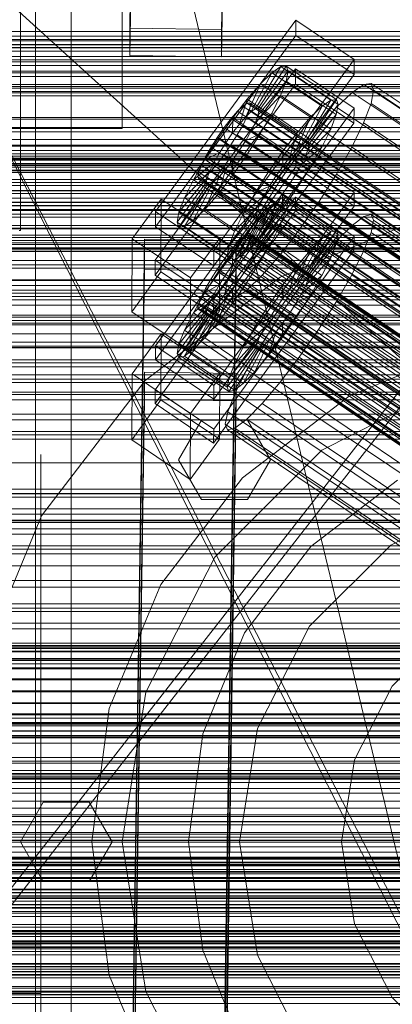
# Model space of a CAD drawing. Header units: millimetres. Extents: x -2233 to 61924, y -68080 to 6847.
# Tile 158 of 256: x -400 to -327, y -34282 to -34089. Entities that reach past the tile are written whole.
import ezdxf

# ---------------------------------------------------------------- set-up
doc = ezdxf.new("R2010")
doc.units = ezdxf.units.MM
for name, color, linetype, lineweight in [('COTAS_O', 1, 'Continuous', 0), ('COTAS_P', 1, 'Continuous', 0), ('frontal_briquetadora', 7, 'Continuous', 0), ('frontal_C01', 7, 'Continuous', 0), ('frontal_C02', 7, 'Continuous', 0), ('frontal_C03', 7, 'Continuous', 0), ('frontal_mezcladora', 7, 'Continuous', 0), ('frontal_secador', 7, 'Continuous', 0)]:
    doc.layers.add(name, color=color, linetype=linetype, lineweight=lineweight)
doc.dimstyles.new('R19_100', dxfattribs={"dimtxt": 250, "dimasz": 150, "dimexe": 150, "dimexo": 80, "dimgap": 100, "dimtad": 1, "dimtih": 1, "dimtoh": 1, "dimdsep": 46, "dimcen": 0.09, "dimadec": 0, "dimazin": 0, "dimtfac": 1, "dimtdec": 4, "dimtofl": 0, "dimtmove": 0, "dimatfit": 3, "dimfxl": 1, "dimtolj": 1, "dimtzin": 0, "dimarcsym": 0})

# ---------------------------------------------------------------- blocks, each defined once
blk = doc.blocks.new('DIM_R27_48')
at = {"layer": 'COTAS_P'}
for p, q in [((-1750, -34600), (-1600, -34555)), ((2600, -34600), (2450, -34555)), ((-1750, -35500), (-1750, -34600)), ((-1750, -34600), (2600, -34600)), ((-1750, -34600), (-1600, -34645)), ((2600, -34600), (2450, -34645)), ((2600, -35500), (2600, -34600))]:
    blk.add_line(p, q, dxfattribs=at)
blk.add_text('4350 P', height=250, dxfattribs=at).set_placement((425, -34500))
blk = doc.blocks.new('DIM_R27_52')
at = {"layer": 'COTAS_O'}
for p, q in [((-1725, -33700), (-1575, -33655)), ((1725, -33700), (1575, -33655)), ((-1725, -34400), (-1725, -33700)), ((-1725, -33700), (1725, -33700)), ((-1725, -33700), (-1575, -33745)), ((1725, -33700), (1575, -33745)), ((1725, -34400), (1725, -33700))]:
    blk.add_line(p, q, dxfattribs=at)
blk.add_text('3450 O', height=250, dxfattribs=at).set_placement((0, -33600))
blk = doc.blocks.new('DIM_R27_55')
at = {"layer": 'COTAS_O'}
for p, q in [((-650, -33700), (50, -33700)), ((50, -33700), (5, -33850)), ((50, -34900), (50, -33700)), ((50, -33700), (95, -33850)), ((50, -34900), (5, -34750)), ((50, -34900), (95, -34750)), ((-650, -34900), (50, -34900))]:
    blk.add_line(p, q, dxfattribs=at)
blk.add_text('1200 O', height=250, rotation=90, dxfattribs=at).set_placement((-50, -34300))
blk = doc.blocks.new('DIM_R27_56')
at = {"layer": 'COTAS_O'}
for p, q in [((-650, -34200), (-500, -34155)), ((650, -34200), (500, -34155)), ((-650, -34900), (-650, -34200)), ((-650, -34200), (650, -34200)), ((-650, -34200), (-500, -34245)), ((650, -34200), (500, -34245)), ((650, -34900), (650, -34200))]:
    blk.add_line(p, q, dxfattribs=at)
blk.add_text('1300 O', height=250, dxfattribs=at).set_placement((0, -34100))

msp = doc.modelspace()

# ---------------------------------------------------------------- linework, layer by layer
at = {"layer": 'frontal_briquetadora'}
for p, q in [((-430, -33820), (-223.45, -34680)), ((-430, -34060), (-210, -34260)), ((-430, -34060), (-210, -34490)), ((-430, -34060), (-210, -34496)), ((-430, -34143), (-188, -34143)), ((-396, -34175.941), (-396, -34174)), ((-396, -34175.093), (-396, -34174.122)), ((-396, -34174.122), (-396, -34177.027)), ((-396, -34176.921), (-396, -34175)), ((-396, -34179.904), (-396, -34175.093)), ((-396, -34181.688), (-396, -34175.941)), ((-396, -34182.612), (-396, -34176.921)), ((-396, -34177.027), (-396, -34183.697)), ((-396, -34178.555), (-396, -34177.617)), ((-396, -34177.617), (-396, -34180.422)), ((-396, -34183.199), (-396, -34178.555)), ((-396, -34188.369), (-396, -34179.904)), ((-430, -34181.662), (-188, -34181.662)), ((-396, -34180.422), (-396, -34186.861)), ((-396, -34191.022), (-396, -34181.688)), ((-396, -34191.853), (-396, -34182.612)), ((-396, -34191.371), (-396, -34183.199)), ((-396, -34183.697), (-396, -34193.876)), ((-396, -34186.861), (-396, -34196.687)), ((-396, -34200.164), (-396, -34188.369)), ((-396, -34203.582), (-396, -34191.022)), ((-396, -34202.757), (-396, -34191.371)), ((-396, -34204.289), (-396, -34191.853)), ((-396, -34193.876), (-396, -34207.173)), ((-396, -34196.687), (-396, -34209.523)), ((-396, -34214.834), (-396, -34200.164)), ((-396, -34216.919), (-396, -34202.757)), ((-396, -34218.887), (-396, -34203.582)), ((-396, -34219.443), (-396, -34204.289)), ((-396, -34207.173), (-396, -34223.076)), ((-396, -34209.523), (-396, -34224.875)), ((-396, -34231.817), (-396, -34214.834)), ((-396, -34233.313), (-396, -34216.919)), ((-396, -34236.349), (-396, -34218.887)), ((-396, -34236.732), (-396, -34219.443)), ((-396, -34223.076), (-396, -34240.974)), ((-396, -34224.875), (-396, -34242.153)), ((-396, -34250.459), (-396, -34231.817)), ((-396, -34251.309), (-396, -34233.313)), ((-396, -34255.296), (-396, -34236.349)), ((-396, -34255.491), (-396, -34236.732)), ((-396, -34240.974), (-396, -34260.18)), ((-396, -34242.153), (-396, -34260.694)), ((-396, -34270.044), (-396, -34250.459)), ((-396, -34270.216), (-396, -34251.309)), ((-396, -34275), (-396, -34255.296)), ((-396, -34275), (-396, -34255.491)), ((-430, -34260), (-210, -34260)), ((-396, -34260.18), (-396, -34279.956)), ((-396, -34260.694), (-396, -34279.784)), ((-396, -34270.216), (-420, -34270.216)), ((-160, -34270.044), (-396, -34270.044)), ((-396, -34289.82), (-396, -34270.044)), ((-396, -34289.306), (-396, -34270.216)), ((-396, -34275), (-596, -34275)), ((-430, -34275), (-188, -34275)), ((-160, -34275), (-396, -34275)), ((-396, -34275), (-396, -34294.704)), ((-396, -34275), (-396, -34294.509)), ((-396, -34279.784), (-420, -34279.784)), ((-396, -34279.784), (-396, -34298.691)), ((-160, -34279.956), (-396, -34279.956)), ((-396, -34279.956), (-396, -34299.541))]:
    msp.add_line(p, q, dxfattribs=at)
at = {"layer": 'frontal_C01'}
for p, q in [((-378.512, -34090.309), (-375.644, -33895.198)), ((-357.646, -33895.444), (-360.514, -34090.554)), ((-378.512, -34095.702), (-375.644, -33900.591)), ((-360.514, -34095.947), (-357.646, -33900.836)), ((-360.514, -34090.554), (-378.512, -34090.309)), ((-378.512, -34090.309), (-378.512, -34095.702)), ((-360.514, -34095.947), (-360.514, -34090.554)), ((425, -34096.935), (-425, -34096.935)), ((-378.512, -34095.702), (-360.514, -34095.947)), ((425, -34099.076), (-425, -34099.076)), ((-425, -34110.632), (425, -34110.632)), ((-373.501, -34152.678), (-345.969, -34114.823)), ((-345.981, -34117.519), (-345.969, -34114.823)), ((-345.969, -34114.823), (-334.501, -34122.56)), ((-345.981, -34117.519), (-373.513, -34155.374)), ((-334.513, -34125.256), (-345.981, -34117.519)), ((-373.539, -34161.305), (-346.008, -34123.451)), ((-334.501, -34122.56), (-362.033, -34160.414)), ((-353.892, -34131.816), (-348.918, -34123.638)), ((-353.378, -34131.692), (-347.835, -34123.377)), ((-353.205, -34132.079), (-347.47, -34124.192)), ((-348.918, -34123.638), (-350.645, -34124.959)), ((-347.835, -34123.377), (-348.918, -34123.638)), ((-348.918, -34123.638), (-339.088, -34130.27)), ((-347.847, -34126.029), (-347.47, -34124.192)), ((-347.835, -34123.377), (-338.005, -34130.008)), ((-347.47, -34124.192), (-347.835, -34123.377)), ((-347.47, -34124.192), (-337.64, -34130.823)), ((-346.02, -34126.147), (-346.008, -34123.451)), ((-346.008, -34123.451), (-334.539, -34131.187)), ((-334.501, -34122.56), (-334.513, -34125.256)), ((-346.02, -34126.147), (-373.551, -34164.001)), ((-362.045, -34163.11), (-334.513, -34125.256)), ((-354.71, -34132.442), (-350.645, -34124.959)), ((-353.384, -34132.948), (-347.847, -34126.029)), ((-350.645, -34124.959), (-352.899, -34127.248)), ((-350.645, -34124.959), (-340.816, -34131.59)), ((-348.941, -34128.761), (-347.847, -34126.029)), ((-347.847, -34126.029), (-338.017, -34132.66)), ((-334.551, -34133.883), (-346.02, -34126.147)), ((-355.777, -34133.526), (-352.899, -34127.248)), ((-352.899, -34127.248), (-355.525, -34130.35)), ((-352.899, -34127.248), (-343.069, -34133.879)), ((-332.629, -34127.246), (-334.938, -34129.011)), ((-331.181, -34126.897), (-332.629, -34127.246)), ((-332.629, -34127.246), (-148.32, -34251.581)), ((-331.197, -34130.442), (-330.692, -34127.987)), ((-330.692, -34127.987), (-331.181, -34126.897)), ((-331.181, -34126.897), (-146.872, -34251.231)), ((-330.692, -34127.987), (-146.383, -34252.321)), ((-353.902, -34134.243), (-348.941, -34128.761)), ((-350.678, -34132.203), (-348.941, -34128.761)), ((-348.941, -34128.761), (-339.111, -34135.392)), ((-338.005, -34130.008), (-343.549, -34138.324)), ((-339.088, -34130.27), (-338.005, -34130.008)), ((-338.005, -34130.008), (-337.64, -34130.823)), ((-334.938, -34129.011), (-337.95, -34132.071)), ((-334.938, -34129.011), (-150.629, -34253.346)), ((-334.539, -34131.187), (-362.071, -34169.042)), ((-355.525, -34130.35), (-358.345, -34134.054)), ((-356.348, -34131.336), (-357.415, -34132.421)), ((-357.021, -34134.995), (-355.525, -34130.35)), ((-355.53, -34130.711), (-356.348, -34131.336)), ((-356.348, -34131.336), (-142.549, -34275.565)), ((-355.541, -34133.138), (-355.022, -34131.843)), ((-355.017, -34130.587), (-355.53, -34130.711)), ((-355.53, -34130.711), (-141.731, -34274.939)), ((-355.525, -34130.35), (-345.695, -34136.981)), ((-355.022, -34131.843), (-354.844, -34130.973)), ((-355.022, -34131.843), (-141.224, -34276.072)), ((-354.844, -34130.973), (-355.017, -34130.587)), ((-355.017, -34130.587), (-141.218, -34274.815)), ((-354.844, -34130.973), (-141.045, -34275.202)), ((-354.71, -34132.442), (-353.892, -34131.816)), ((-353.892, -34131.816), (-353.378, -34131.692)), ((-344.062, -34138.447), (-353.892, -34131.816)), ((-343.549, -34138.324), (-353.378, -34131.692)), ((-353.378, -34131.692), (-353.205, -34132.079)), ((-340.816, -34131.59), (-344.88, -34139.073)), ((-339.088, -34130.27), (-344.062, -34138.447)), ((-337.64, -34130.823), (-343.376, -34138.71)), ((-343.069, -34133.879), (-340.816, -34131.59)), ((-340.816, -34131.59), (-339.088, -34130.27)), ((-337.64, -34130.823), (-338.017, -34132.66)), ((-334.539, -34131.187), (-334.551, -34133.883)), ((-332.659, -34134.094), (-331.197, -34130.442)), ((-331.197, -34130.442), (-146.887, -34254.776)), ((-362.083, -34171.738), (-334.551, -34133.883)), ((-358.659, -34133.89), (-359.995, -34135.645)), ((-357.415, -34132.421), (-358.659, -34133.89)), ((-358.659, -34133.89), (-144.861, -34278.119)), ((-357.415, -34132.421), (-143.617, -34276.649)), ((-357.021, -34134.995), (-355.777, -34133.526)), ((-356.363, -34134.768), (-355.541, -34133.138)), ((-355.777, -34133.526), (-354.71, -34132.442)), ((-345.947, -34140.157), (-355.777, -34133.526)), ((-355.541, -34133.138), (-141.742, -34277.366)), ((-354.725, -34135.873), (-350.678, -34132.203)), ((-344.88, -34139.073), (-354.71, -34132.442)), ((-353.384, -34132.948), (-353.902, -34134.243)), ((-353.205, -34132.079), (-353.384, -34132.948)), ((-343.554, -34139.58), (-353.384, -34132.948)), ((-343.376, -34138.71), (-353.205, -34132.079)), ((-352.938, -34136.121), (-350.678, -34132.203)), ((-350.678, -34132.203), (-340.848, -34138.834)), ((-343.069, -34133.879), (-345.947, -34140.157)), ((-345.695, -34136.981), (-343.069, -34133.879)), ((-338.017, -34132.66), (-343.554, -34139.58)), ((-337.95, -34132.071), (-341.461, -34136.219)), ((-338.017, -34132.66), (-339.111, -34135.392)), ((-337.95, -34132.071), (-153.641, -34256.406)), ((-359.995, -34135.645), (-361.332, -34137.564)), ((-358.345, -34134.054), (-361.166, -34138.106)), ((-146.196, -34279.873), (-359.995, -34135.645)), ((-358.345, -34134.054), (-358.357, -34136.75)), ((-358.357, -34136.75), (-357.021, -34134.995)), ((-348.515, -34140.685), (-358.345, -34134.054)), ((-357.434, -34136.624), (-356.363, -34134.768)), ((-347.191, -34141.627), (-357.021, -34134.995)), ((-356.363, -34134.768), (-142.565, -34278.996)), ((-354.725, -34135.873), (-355.796, -34137.729)), ((-353.902, -34134.243), (-354.725, -34135.873)), ((-344.895, -34142.504), (-354.725, -34135.873)), ((-344.073, -34140.874), (-353.902, -34134.243)), ((-339.111, -34135.392), (-344.073, -34140.874)), ((-339.111, -34135.392), (-340.848, -34138.834)), ((-334.981, -34138.696), (-332.659, -34134.094)), ((-332.659, -34134.094), (-148.35, -34258.429)), ((-361.332, -34137.564), (-362.578, -34139.518)), ((-361.332, -34137.564), (-147.533, -34281.793)), ((-359.693, -34138.669), (-358.357, -34136.75)), ((-358.68, -34138.578), (-357.434, -34136.624)), ((-358.357, -34136.75), (-348.527, -34143.381)), ((-357.434, -34136.624), (-143.635, -34280.852)), ((-355.796, -34137.729), (-357.042, -34139.683)), ((-355.796, -34137.729), (-352.938, -34136.121)), ((-345.966, -34144.36), (-355.796, -34137.729)), ((-355.569, -34140.246), (-352.938, -34136.121)), ((-352.938, -34136.121), (-343.108, -34142.752)), ((-348.515, -34140.685), (-345.695, -34136.981)), ((-345.695, -34136.981), (-347.191, -34141.627)), ((-341.461, -34136.219), (-345.231, -34141.17)), ((-341.461, -34136.219), (-157.152, -34260.553)), ((-361.166, -34138.106), (-363.797, -34142.232)), ((-362.578, -34139.518), (-363.648, -34141.374)), ((-362.578, -34139.518), (-148.779, -34283.747)), ((-359.693, -34138.669), (-361.166, -34138.106)), ((-361.166, -34138.106), (-351.336, -34144.737)), ((-360.939, -34140.624), (-359.693, -34138.669)), ((-360.017, -34140.498), (-358.68, -34138.578)), ((-349.863, -34145.301), (-359.693, -34138.669)), ((-358.68, -34138.578), (-144.881, -34282.806)), ((-357.042, -34139.683), (-358.378, -34141.603)), ((-357.042, -34139.683), (-355.569, -34140.246)), ((-347.212, -34146.314), (-357.042, -34139.683)), ((-344.88, -34139.073), (-345.947, -34140.157)), ((-340.848, -34138.834), (-344.895, -34142.504)), ((-344.062, -34138.447), (-344.88, -34139.073)), ((-344.073, -34140.874), (-343.554, -34139.58)), ((-343.549, -34138.324), (-344.062, -34138.447)), ((-343.554, -34139.58), (-343.376, -34138.71)), ((-343.376, -34138.71), (-343.549, -34138.324)), ((-340.848, -34138.834), (-343.108, -34142.752)), ((-338.003, -34143.933), (-334.981, -34138.696)), ((-334.981, -34138.696), (-150.672, -34263.031)), ((-363.648, -34141.374), (-364.471, -34143.005)), ((-360.939, -34140.624), (-363.797, -34142.232)), ((-363.648, -34141.374), (-149.85, -34285.602)), ((-362.01, -34142.479), (-360.939, -34140.624)), ((-361.352, -34142.252), (-360.017, -34140.498)), ((-351.109, -34147.255), (-360.939, -34140.624)), ((-360.017, -34140.498), (-146.218, -34284.726)), ((-358.378, -34141.603), (-359.714, -34143.357)), ((-358.39, -34144.299), (-355.569, -34140.246)), ((-358.378, -34141.603), (-358.39, -34144.299)), ((-348.548, -34148.234), (-358.378, -34141.603)), ((-355.569, -34140.246), (-345.739, -34146.877)), ((-351.336, -34144.737), (-348.515, -34140.685)), ((-345.231, -34141.17), (-349.002, -34146.587)), ((-348.527, -34143.381), (-348.515, -34140.685)), ((-347.191, -34141.627), (-348.527, -34143.381)), ((-345.947, -34140.157), (-347.191, -34141.627)), ((-160.922, -34265.504), (-345.231, -34141.17)), ((-344.895, -34142.504), (-344.073, -34140.874)), ((-363.797, -34142.232), (-366.057, -34146.149)), ((-362.01, -34142.479), (-366.057, -34146.149)), ((-364.471, -34143.005), (-364.989, -34144.299)), ((-364.471, -34143.005), (-150.672, -34287.233)), ((-363.797, -34142.232), (-353.967, -34148.863)), ((-362.833, -34144.11), (-362.01, -34142.479)), ((-362.596, -34143.721), (-361.352, -34142.252)), ((-352.18, -34149.11), (-362.01, -34142.479)), ((-361.352, -34142.252), (-147.554, -34286.48)), ((-359.714, -34143.357), (-361.21, -34148.003)), ((-359.714, -34143.357), (-360.958, -34144.827)), ((-349.884, -34149.988), (-359.714, -34143.357)), ((-348.527, -34143.381), (-349.863, -34145.301)), ((-345.966, -34144.36), (-344.895, -34142.504)), ((-343.108, -34142.752), (-345.966, -34144.36)), ((-343.108, -34142.752), (-345.739, -34146.877)), ((-363.351, -34145.404), (-368.888, -34152.324)), ((-362.833, -34144.11), (-367.794, -34149.591)), ((-364.989, -34144.299), (-365.168, -34145.169)), ((-365.168, -34145.169), (-364.995, -34145.555)), ((-365.168, -34145.169), (-151.369, -34289.397)), ((-364.995, -34145.555), (-364.482, -34145.431)), ((-364.989, -34144.299), (-151.191, -34288.527)), ((-364.482, -34145.431), (-363.664, -34144.806)), ((-364.482, -34145.431), (-150.683, -34289.659)), ((-360.958, -34144.827), (-363.836, -34151.105)), ((-363.664, -34144.806), (-362.596, -34143.721)), ((-363.664, -34144.806), (-149.865, -34289.034)), ((-363.53, -34146.274), (-363.351, -34145.404)), ((-363.351, -34145.404), (-362.833, -34144.11)), ((-353.521, -34152.035), (-363.351, -34145.404)), ((-353.003, -34150.741), (-362.833, -34144.11)), ((-362.596, -34143.721), (-148.798, -34287.95)), ((-360.958, -34144.827), (-362.025, -34145.911)), ((-361.21, -34148.003), (-358.39, -34144.299)), ((-351.128, -34151.458), (-360.958, -34144.827)), ((-358.39, -34144.299), (-348.56, -34150.93)), ((-353.967, -34148.863), (-351.336, -34144.737)), ((-351.336, -34144.737), (-349.863, -34145.301)), ((-349.863, -34145.301), (-351.109, -34147.255)), ((-347.212, -34146.314), (-345.966, -34144.36)), ((-341.52, -34149.448), (-338.003, -34143.933)), ((-338.003, -34143.933), (-153.694, -34268.268)), ((-363.53, -34146.274), (-369.265, -34154.16)), ((-363.357, -34146.66), (-368.9, -34154.976)), ((-362.843, -34146.536), (-367.817, -34154.714)), ((-366.057, -34146.149), (-367.794, -34149.591)), ((-362.025, -34145.911), (-366.09, -34153.394)), ((-366.057, -34146.149), (-356.228, -34152.78)), ((-364.995, -34145.555), (-151.196, -34289.783)), ((-363.357, -34146.66), (-363.53, -34146.274)), ((-353.7, -34152.905), (-363.53, -34146.274)), ((-362.843, -34146.536), (-363.357, -34146.66)), ((-353.527, -34153.291), (-363.357, -34146.66)), ((-362.025, -34145.911), (-362.843, -34146.536)), ((-353.014, -34153.168), (-362.843, -34146.536)), ((-352.196, -34152.542), (-362.025, -34145.911)), ((-353.967, -34148.863), (-351.109, -34147.255)), ((-349.002, -34146.587), (-352.519, -34152.103)), ((-351.109, -34147.255), (-352.18, -34149.11)), ((-349.002, -34146.587), (-164.693, -34270.922)), ((-345.739, -34146.877), (-348.56, -34150.93)), ((-348.548, -34148.234), (-347.212, -34146.314)), ((-345.739, -34146.877), (-347.212, -34146.314)), ((-363.836, -34151.105), (-361.21, -34148.003)), ((-361.21, -34148.003), (-351.38, -34154.634)), ((-356.228, -34152.78), (-353.967, -34148.863)), ((-356.228, -34152.78), (-352.18, -34149.11)), ((-352.18, -34149.11), (-353.003, -34150.741)), ((-349.884, -34149.988), (-348.548, -34148.234)), ((-348.56, -34150.93), (-348.548, -34148.234)), ((-378.086, -34158.178), (-372.35, -34150.291)), ((-372.408, -34163.233), (-372.35, -34150.291)), ((-372.35, -34150.291), (-360.882, -34158.028)), ((-367.794, -34149.591), (-368.888, -34152.324)), ((-367.794, -34149.591), (-357.964, -34156.223)), ((-366.09, -34153.394), (-363.836, -34151.105)), ((-363.836, -34151.105), (-354.006, -34157.736)), ((-357.964, -34156.223), (-353.003, -34150.741)), ((-353.003, -34150.741), (-353.521, -34152.035)), ((-351.38, -34154.634), (-349.884, -34149.988)), ((-348.56, -34150.93), (-351.38, -34154.634)), ((-351.128, -34151.458), (-349.884, -34149.988)), ((-345.291, -34154.866), (-341.52, -34149.448)), ((-341.52, -34149.448), (-157.211, -34273.783)), ((-373.501, -34152.678), (-373.513, -34155.374)), ((-362.033, -34160.414), (-373.501, -34152.678)), ((-368.888, -34152.324), (-369.265, -34154.16)), ((-368.888, -34152.324), (-359.058, -34158.955)), ((-359.436, -34160.792), (-353.7, -34152.905)), ((-359.058, -34158.955), (-353.521, -34152.035)), ((-357.987, -34161.345), (-353.014, -34153.168)), ((-357.964, -34156.223), (-356.228, -34152.78)), ((-356.26, -34160.025), (-352.196, -34152.542)), ((-352.519, -34152.103), (-355.541, -34157.34)), ((-354.006, -34157.736), (-351.128, -34151.458)), ((-353.521, -34152.035), (-353.7, -34152.905)), ((-353.7, -34152.905), (-353.527, -34153.291)), ((-353.527, -34153.291), (-353.014, -34153.168)), ((-353.014, -34153.168), (-352.196, -34152.542)), ((-352.519, -34152.103), (-168.21, -34276.437)), ((-352.196, -34152.542), (-351.128, -34151.458)), ((-369.265, -34154.16), (-368.9, -34154.976)), ((-369.265, -34154.16), (-359.436, -34160.792)), ((-368.9, -34154.976), (-367.817, -34154.714)), ((-368.9, -34154.976), (-359.07, -34161.607)), ((-367.817, -34154.714), (-366.09, -34153.394)), ((-367.817, -34154.714), (-357.987, -34161.345)), ((-366.09, -34153.394), (-356.26, -34160.025)), ((-359.07, -34161.607), (-353.527, -34153.291)), ((-351.38, -34154.634), (-354.006, -34157.736)), ((-349.061, -34159.817), (-345.291, -34154.866)), ((-345.291, -34154.866), (-160.982, -34279.201)), ((-373.513, -34155.374), (-362.045, -34163.11)), ((-359.058, -34158.955), (-357.964, -34156.223)), ((-378.512, -34352.922), (-375.644, -34157.811)), ((-378.086, -34158.178), (-378.143, -34171.119)), ((-366.618, -34165.914), (-378.086, -34158.178)), ((-375.644, -34163.204), (-375.644, -34157.811)), ((-375.644, -34157.811), (-357.646, -34158.057)), ((-360.882, -34158.028), (-366.618, -34165.914)), ((-360.882, -34158.028), (-360.939, -34170.969)), ((-357.646, -34158.057), (-360.514, -34353.167)), ((-359.436, -34160.792), (-359.058, -34158.955)), ((-355.541, -34157.34), (-357.863, -34161.941)), ((-357.646, -34158.057), (-357.646, -34163.449)), ((-354.006, -34157.736), (-356.26, -34160.025)), ((-355.541, -34157.34), (-171.232, -34281.674)), ((-362.045, -34163.11), (-362.033, -34160.414)), ((-359.07, -34161.607), (-359.436, -34160.792)), ((-356.26, -34160.025), (-357.987, -34161.345)), ((-352.572, -34163.964), (-349.061, -34159.817)), ((-349.061, -34159.817), (-164.752, -34284.152)), ((-373.539, -34161.305), (-373.551, -34164.001)), ((-362.071, -34169.042), (-373.539, -34161.305)), ((-357.863, -34161.941), (-359.326, -34165.594)), ((-357.987, -34161.345), (-359.07, -34161.607)), ((-357.863, -34161.941), (-173.554, -34286.276)), ((-378.512, -34358.315), (-375.644, -34163.204)), ((-372.408, -34163.233), (-378.143, -34171.119)), ((-357.646, -34163.449), (-375.644, -34163.204)), ((-373.551, -34164.001), (-362.083, -34171.738)), ((-360.939, -34170.969), (-372.408, -34163.233)), ((-360.514, -34358.56), (-357.646, -34163.449)), ((-355.584, -34167.025), (-352.572, -34163.964)), ((-352.572, -34163.964), (-168.263, -34288.299)), ((-366.675, -34178.856), (-366.618, -34165.914)), ((-359.326, -34165.594), (-359.83, -34168.049)), ((-359.326, -34165.594), (-175.016, -34289.929)), ((-359.83, -34168.049), (-359.341, -34169.139)), ((-359.83, -34168.049), (-175.521, -34292.384)), ((-357.893, -34168.79), (-355.584, -34167.025)), ((-355.584, -34167.025), (-171.275, -34291.359)), ((-362.083, -34171.738), (-362.071, -34169.042)), ((-359.341, -34169.139), (-357.893, -34168.79)), ((-359.341, -34169.139), (-175.032, -34293.474)), ((-357.893, -34168.79), (-173.584, -34293.124)), ((-378.143, -34171.119), (-366.675, -34178.856)), ((-366.675, -34178.856), (-360.939, -34170.969)), ((-440, -34211.454), (440, -34211.454)), ((-440, -34211.734), (440, -34211.734)), ((-440, -34211.787), (440, -34211.787)), ((-440, -34212.609), (440, -34212.609)), ((-440, -34212.71), (440, -34212.71)), ((-440, -34214.019), (440, -34214.019)), ((-440, -34214.161), (440, -34214.161)), ((-440, -34215.866), (440, -34215.866)), ((-440, -34216.041), (440, -34216.041)), ((440, -34218.027), (-440, -34218.027)), ((-440, -34218.221), (440, -34218.221)), ((-440, -34220.353), (440, -34220.353)), ((-440, -34220.554), (440, -34220.554)), ((-440, -34222.685), (440, -34222.685)), ((-440, -34222.88), (440, -34222.88)), ((-440, -34224.866), (440, -34224.866)), ((-440, -34225.04), (440, -34225.04)), ((-440, -34226.746), (440, -34226.746)), ((-440, -34226.888), (440, -34226.888)), ((-440, -34228.197), (440, -34228.197)), ((-440, -34228.297), (440, -34228.297)), ((-440, -34229.12), (440, -34229.12)), ((-440, -34229.172), (440, -34229.172)), ((-440, -34229.453), (440, -34229.453))]:
    msp.add_line(p, q, dxfattribs=at)
at = {"layer": 'frontal_C02'}
for p, q in [((-397, -35975), (-397, -33530.372)), ((-390, -35975), (-390, -33530.372)), ((-397, -35975), (-397, -34035.57)), ((-390, -35975), (-390, -34035.57)), ((-373.501, -34126.3), (-345.969, -34088.777)), ((-345.981, -34091.758), (-345.969, -34088.777)), ((-345.969, -34088.777), (-334.501, -34096.446)), ((-345.981, -34091.758), (-373.513, -34129.28)), ((-334.513, -34099.427), (-345.981, -34091.758)), ((-334.501, -34096.446), (-362.033, -34133.969)), ((-334.501, -34096.446), (-334.513, -34099.427)), ((-373.539, -34135.837), (-346.008, -34098.315)), ((-354.71, -34106.692), (-350.645, -34099.057)), ((-353.892, -34106.129), (-348.918, -34097.869)), ((-353.378, -34106.073), (-347.835, -34097.751)), ((-353.205, -34106.528), (-347.47, -34098.711)), ((-350.645, -34099.057), (-352.899, -34101.233)), ((-348.918, -34097.869), (-350.645, -34099.057)), ((-350.645, -34099.057), (-340.816, -34105.63)), ((-347.835, -34097.751), (-348.918, -34097.869)), ((-348.918, -34097.869), (-339.088, -34104.443)), ((-347.847, -34100.683), (-347.47, -34098.711)), ((-347.835, -34097.751), (-338.005, -34104.325)), ((-347.47, -34098.711), (-347.835, -34097.751)), ((-347.47, -34098.711), (-337.64, -34105.284)), ((-346.02, -34101.295), (-346.008, -34098.315)), ((-346.008, -34098.315), (-334.539, -34105.984)), ((-362.045, -34136.949), (-334.513, -34099.427)), ((-353.384, -34107.462), (-347.847, -34100.683)), ((-348.941, -34103.532), (-347.847, -34100.683)), ((-347.847, -34100.683), (-338.017, -34107.256)), ((-346.02, -34101.295), (-373.551, -34138.818)), ((-355.777, -34107.723), (-352.899, -34101.233)), ((-352.899, -34101.233), (-355.525, -34104.249)), ((-352.899, -34101.233), (-343.069, -34107.806)), ((-334.551, -34108.964), (-346.02, -34101.295)), ((-334.938, -34102.935), (-337.95, -34105.844)), ((-332.629, -34101.347), (-334.938, -34102.935)), ((-334.938, -34102.935), (-150.629, -34226.19)), ((-331.181, -34101.19), (-332.629, -34101.347)), ((-332.629, -34101.347), (-148.32, -34224.602)), ((-331.197, -34105.109), (-330.692, -34102.473)), ((-330.692, -34102.473), (-331.181, -34101.19)), ((-331.181, -34101.19), (-146.872, -34224.444)), ((-330.692, -34102.473), (-146.383, -34225.727)), ((-355.525, -34104.249), (-358.345, -34107.9)), ((-357.021, -34109.151), (-355.525, -34104.249)), ((-355.525, -34104.249), (-345.695, -34110.823)), ((-353.902, -34108.812), (-348.941, -34103.532)), ((-350.678, -34107.065), (-348.941, -34103.532)), ((-348.941, -34103.532), (-339.111, -34110.106)), ((-339.088, -34104.443), (-344.062, -34112.703)), ((-338.005, -34104.325), (-343.549, -34112.647)), ((-340.816, -34105.63), (-339.088, -34104.443)), ((-339.088, -34104.443), (-338.005, -34104.325)), ((-338.005, -34104.325), (-337.64, -34105.284)), ((-334.539, -34105.984), (-362.071, -34143.506)), ((-357.415, -34106.627), (-358.659, -34108.056)), ((-356.348, -34105.596), (-357.415, -34106.627)), ((-357.415, -34106.627), (-143.617, -34249.602)), ((-355.53, -34105.034), (-356.348, -34105.596)), ((-356.348, -34105.596), (-142.549, -34248.572)), ((-355.777, -34107.723), (-354.71, -34106.692)), ((-355.541, -34107.716), (-355.022, -34106.366)), ((-355.017, -34104.978), (-355.53, -34105.034)), ((-355.53, -34105.034), (-141.731, -34248.009)), ((-355.022, -34106.366), (-354.844, -34105.432)), ((-355.022, -34106.366), (-141.224, -34249.342)), ((-354.844, -34105.432), (-355.017, -34104.978)), ((-355.017, -34104.978), (-141.218, -34247.953)), ((-354.844, -34105.432), (-141.045, -34248.408)), ((-354.71, -34106.692), (-353.892, -34106.129)), ((-344.88, -34113.265), (-354.71, -34106.692)), ((-353.892, -34106.129), (-353.378, -34106.073)), ((-344.062, -34112.703), (-353.892, -34106.129)), ((-353.205, -34106.528), (-353.384, -34107.462)), ((-343.549, -34112.647), (-353.378, -34106.073)), ((-353.378, -34106.073), (-353.205, -34106.528)), ((-343.376, -34113.102), (-353.205, -34106.528)), ((-340.816, -34105.63), (-344.88, -34113.265)), ((-337.64, -34105.284), (-343.376, -34113.102)), ((-343.069, -34107.806), (-340.816, -34105.63)), ((-337.95, -34105.844), (-341.461, -34109.877)), ((-337.64, -34105.284), (-338.017, -34107.256)), ((-337.95, -34105.844), (-153.641, -34229.099)), ((-334.539, -34105.984), (-334.551, -34108.964)), ((-332.659, -34108.918), (-331.197, -34105.109)), ((-331.197, -34105.109), (-146.887, -34228.363)), ((-358.345, -34107.9), (-361.166, -34111.938)), ((-358.659, -34108.056), (-359.995, -34109.785)), ((-358.659, -34108.056), (-144.861, -34251.031)), ((-358.345, -34107.9), (-358.357, -34110.881)), ((-348.515, -34114.474), (-358.345, -34107.9)), ((-357.021, -34109.151), (-355.777, -34107.723)), ((-356.363, -34109.39), (-355.541, -34107.716)), ((-345.947, -34114.296), (-355.777, -34107.723)), ((-355.541, -34107.716), (-141.742, -34250.692)), ((-354.725, -34110.485), (-350.678, -34107.065)), ((-353.902, -34108.812), (-354.725, -34110.485)), ((-353.384, -34107.462), (-353.902, -34108.812)), ((-344.073, -34115.385), (-353.902, -34108.812)), ((-343.554, -34114.036), (-353.384, -34107.462)), ((-352.938, -34111.041), (-350.678, -34107.065)), ((-350.678, -34107.065), (-340.848, -34113.639)), ((-343.069, -34107.806), (-345.947, -34114.296)), ((-345.695, -34110.823), (-343.069, -34107.806)), ((-338.017, -34107.256), (-343.554, -34114.036)), ((-338.017, -34107.256), (-339.111, -34110.106)), ((-362.083, -34146.487), (-334.551, -34108.964)), ((-359.995, -34109.785), (-361.332, -34111.698)), ((-146.196, -34252.761), (-359.995, -34109.785)), ((-358.357, -34110.881), (-357.021, -34109.151)), ((-357.434, -34111.273), (-356.363, -34109.39)), ((-347.191, -34115.725), (-357.021, -34109.151)), ((-356.363, -34109.39), (-142.565, -34252.365)), ((-354.725, -34110.485), (-355.796, -34112.369)), ((-344.895, -34117.059), (-354.725, -34110.485)), ((-341.461, -34109.877), (-345.231, -34114.758)), ((-339.111, -34110.106), (-344.073, -34115.385)), ((-341.461, -34109.877), (-157.152, -34233.131)), ((-339.111, -34110.106), (-340.848, -34113.639)), ((-334.981, -34113.641), (-332.659, -34108.918)), ((-332.659, -34108.918), (-148.35, -34232.173)), ((-361.166, -34111.938), (-363.797, -34116.085)), ((-361.332, -34111.698), (-362.578, -34113.663)), ((-361.332, -34111.698), (-147.533, -34254.673)), ((-359.693, -34112.793), (-361.166, -34111.938)), ((-361.166, -34111.938), (-351.336, -34118.511)), ((-359.693, -34112.793), (-358.357, -34110.881)), ((-358.68, -34113.238), (-357.434, -34111.273)), ((-358.357, -34110.881), (-348.527, -34117.455)), ((-357.434, -34111.273), (-143.635, -34254.249)), ((-355.796, -34112.369), (-357.042, -34114.334)), ((-355.796, -34112.369), (-352.938, -34111.041)), ((-345.966, -34118.942), (-355.796, -34112.369)), ((-355.569, -34115.189), (-352.938, -34111.041)), ((-352.938, -34111.041), (-343.108, -34117.615)), ((-348.515, -34114.474), (-345.695, -34110.823)), ((-345.695, -34110.823), (-347.191, -34115.725)), ((-343.549, -34112.647), (-344.062, -34112.703)), ((-343.376, -34113.102), (-343.549, -34112.647)), ((-362.578, -34113.663), (-363.648, -34115.546)), ((-362.578, -34113.663), (-148.779, -34256.638)), ((-360.939, -34114.758), (-359.693, -34112.793)), ((-360.017, -34115.15), (-358.68, -34113.238)), ((-349.863, -34119.367), (-359.693, -34112.793)), ((-358.68, -34113.238), (-144.881, -34256.213)), ((-357.042, -34114.334), (-358.378, -34116.246)), ((-357.042, -34114.334), (-355.569, -34115.189)), ((-347.212, -34120.907), (-357.042, -34114.334)), ((-351.336, -34118.511), (-348.515, -34114.474)), ((-348.527, -34117.455), (-348.515, -34114.474)), ((-345.947, -34114.296), (-347.191, -34115.725)), ((-344.88, -34113.265), (-345.947, -34114.296)), ((-340.848, -34113.639), (-344.895, -34117.059)), ((-344.062, -34112.703), (-344.88, -34113.265)), ((-344.073, -34115.385), (-343.554, -34114.036)), ((-343.554, -34114.036), (-343.376, -34113.102)), ((-340.848, -34113.639), (-343.108, -34117.615)), ((-338.003, -34118.957), (-334.981, -34113.641)), ((-334.981, -34113.641), (-150.672, -34236.896)), ((-363.797, -34116.085), (-366.057, -34120.062)), ((-363.648, -34115.546), (-364.471, -34117.22)), ((-360.939, -34114.758), (-363.797, -34116.085)), ((-363.797, -34116.085), (-353.967, -34122.659)), ((-363.648, -34115.546), (-149.85, -34258.521)), ((-362.01, -34116.641), (-360.939, -34114.758)), ((-361.352, -34116.88), (-360.017, -34115.15)), ((-351.109, -34121.332), (-360.939, -34114.758)), ((-360.017, -34115.15), (-146.218, -34258.126)), ((-358.378, -34116.246), (-359.714, -34117.975)), ((-358.39, -34119.226), (-355.569, -34115.189)), ((-358.378, -34116.246), (-358.39, -34119.226)), ((-348.548, -34122.819), (-358.378, -34116.246)), ((-355.569, -34115.189), (-345.739, -34121.763)), ((-345.231, -34114.758), (-349.002, -34120.155)), ((-347.191, -34115.725), (-348.527, -34117.455)), ((-160.922, -34238.012), (-345.231, -34114.758)), ((-344.895, -34117.059), (-344.073, -34115.385)), ((-362.833, -34118.315), (-367.794, -34123.595)), ((-362.01, -34116.641), (-366.057, -34120.062)), ((-364.471, -34117.22), (-364.989, -34118.569)), ((-364.471, -34117.22), (-150.672, -34260.195)), ((-363.664, -34119.339), (-362.596, -34118.309)), ((-363.351, -34119.665), (-362.833, -34118.315)), ((-362.833, -34118.315), (-362.01, -34116.641)), ((-353.003, -34124.889), (-362.833, -34118.315)), ((-362.596, -34118.309), (-361.352, -34116.88)), ((-362.596, -34118.309), (-148.798, -34261.284)), ((-352.18, -34123.215), (-362.01, -34116.641)), ((-361.352, -34116.88), (-147.554, -34259.855)), ((-359.714, -34117.975), (-361.21, -34122.878)), ((-359.714, -34117.975), (-360.958, -34119.404)), ((-349.884, -34124.549), (-359.714, -34117.975)), ((-348.527, -34117.455), (-349.863, -34119.367)), ((-345.966, -34118.942), (-344.895, -34117.059)), ((-343.108, -34117.615), (-345.966, -34118.942)), ((-343.108, -34117.615), (-345.739, -34121.763)), ((-363.351, -34119.665), (-368.888, -34126.444)), ((-366.057, -34120.062), (-367.794, -34123.595)), ((-366.057, -34120.062), (-356.228, -34126.635)), ((-364.989, -34118.569), (-365.168, -34119.503)), ((-365.168, -34119.503), (-364.995, -34119.958)), ((-365.168, -34119.503), (-151.369, -34262.479)), ((-364.995, -34119.958), (-364.482, -34119.902)), ((-364.995, -34119.958), (-151.196, -34262.933)), ((-364.989, -34118.569), (-151.191, -34261.545)), ((-364.482, -34119.902), (-363.664, -34119.339)), ((-364.482, -34119.902), (-150.683, -34262.877)), ((-360.958, -34119.404), (-363.836, -34125.894)), ((-363.664, -34119.339), (-149.865, -34262.315)), ((-363.53, -34120.599), (-363.351, -34119.665)), ((-353.521, -34126.238), (-363.351, -34119.665)), ((-360.958, -34119.404), (-362.025, -34120.435)), ((-361.21, -34122.878), (-358.39, -34119.226)), ((-351.128, -34125.978), (-360.958, -34119.404)), ((-358.39, -34119.226), (-348.56, -34125.8)), ((-353.967, -34122.659), (-351.336, -34118.511)), ((-349.002, -34120.155), (-352.519, -34125.7)), ((-351.336, -34118.511), (-349.863, -34119.367)), ((-349.863, -34119.367), (-351.109, -34121.332)), ((-349.002, -34120.155), (-164.693, -34243.409)), ((-347.212, -34120.907), (-345.966, -34118.942)), ((-341.52, -34124.502), (-338.003, -34118.957)), ((-338.003, -34118.957), (-153.694, -34242.211)), ((-363.53, -34120.599), (-369.265, -34128.416)), ((-363.357, -34121.053), (-368.9, -34129.376)), ((-362.843, -34120.998), (-367.817, -34129.258)), ((-362.025, -34120.435), (-366.09, -34128.07)), ((-363.357, -34121.053), (-363.53, -34120.599)), ((-353.7, -34127.172), (-363.53, -34120.599)), ((-362.843, -34120.998), (-363.357, -34121.053)), ((-353.527, -34127.627), (-363.357, -34121.053)), ((-362.025, -34120.435), (-362.843, -34120.998)), ((-353.014, -34127.571), (-362.843, -34120.998)), ((-352.196, -34127.009), (-362.025, -34120.435)), ((-353.967, -34122.659), (-351.109, -34121.332)), ((-351.109, -34121.332), (-352.18, -34123.215)), ((-345.739, -34121.763), (-348.56, -34125.8)), ((-348.548, -34122.819), (-347.212, -34120.907)), ((-345.739, -34121.763), (-347.212, -34120.907)), ((-378.086, -34131.659), (-372.35, -34123.842)), ((-372.408, -34138.148), (-372.35, -34123.842)), ((-372.35, -34123.842), (-360.882, -34131.511)), ((-367.794, -34123.595), (-368.888, -34126.444)), ((-367.794, -34123.595), (-357.964, -34130.168)), ((-363.836, -34125.894), (-361.21, -34122.878)), ((-361.21, -34122.878), (-351.38, -34129.451)), ((-356.228, -34126.635), (-353.967, -34122.659)), ((-356.228, -34126.635), (-352.18, -34123.215)), ((-352.18, -34123.215), (-353.003, -34124.889)), ((-349.884, -34124.549), (-348.548, -34122.819)), ((-348.56, -34125.8), (-348.548, -34122.819)), ((-366.09, -34128.07), (-363.836, -34125.894)), ((-363.836, -34125.894), (-354.006, -34132.468)), ((-357.964, -34130.168), (-353.003, -34124.889)), ((-352.519, -34125.7), (-355.541, -34131.015)), ((-354.006, -34132.468), (-351.128, -34125.978)), ((-353.003, -34124.889), (-353.521, -34126.238)), ((-352.519, -34125.7), (-168.21, -34248.954)), ((-352.196, -34127.009), (-351.128, -34125.978)), ((-351.38, -34129.451), (-349.884, -34124.549)), ((-348.56, -34125.8), (-351.38, -34129.451)), ((-351.128, -34125.978), (-349.884, -34124.549)), ((-345.291, -34129.899), (-341.52, -34124.502)), ((-341.52, -34124.502), (-157.211, -34247.756)), ((-373.501, -34126.3), (-373.513, -34129.28)), ((-362.033, -34133.969), (-373.501, -34126.3)), ((-368.888, -34126.444), (-369.265, -34128.416)), ((-368.888, -34126.444), (-359.058, -34133.018)), ((-367.817, -34129.258), (-366.09, -34128.07)), ((-366.09, -34128.07), (-356.26, -34134.644)), ((-359.436, -34134.99), (-353.7, -34127.172)), ((-359.07, -34135.949), (-353.527, -34127.627)), ((-359.058, -34133.018), (-353.521, -34126.238)), ((-357.987, -34135.831), (-353.014, -34127.571)), ((-357.964, -34130.168), (-356.228, -34126.635)), ((-356.26, -34134.644), (-352.196, -34127.009)), ((-353.521, -34126.238), (-353.7, -34127.172)), ((-353.7, -34127.172), (-353.527, -34127.627)), ((-353.527, -34127.627), (-353.014, -34127.571)), ((-353.014, -34127.571), (-352.196, -34127.009)), ((-373.513, -34129.28), (-362.045, -34136.949)), ((-369.265, -34128.416), (-368.9, -34129.376)), ((-369.265, -34128.416), (-359.436, -34134.99)), ((-368.9, -34129.376), (-367.817, -34129.258)), ((-368.9, -34129.376), (-359.07, -34135.949)), ((-367.817, -34129.258), (-357.987, -34135.831)), ((-351.38, -34129.451), (-354.006, -34132.468)), ((-349.061, -34134.78), (-345.291, -34129.899)), ((-345.291, -34129.899), (-160.982, -34253.153)), ((-378.512, -34325.132), (-375.644, -34131.727)), ((-378.086, -34131.659), (-378.143, -34145.966)), ((-366.618, -34139.328), (-378.086, -34131.659)), ((-375.644, -34137.689), (-375.644, -34131.727)), ((-375.644, -34131.727), (-357.646, -34131.971)), ((-360.882, -34131.511), (-366.618, -34139.328)), ((-360.882, -34131.511), (-360.939, -34145.818)), ((-357.646, -34131.971), (-360.514, -34325.376)), ((-359.058, -34133.018), (-357.964, -34130.168)), ((-355.541, -34131.015), (-357.863, -34135.738)), ((-357.646, -34131.971), (-357.646, -34137.932)), ((-355.541, -34131.015), (-171.232, -34254.27)), ((-359.436, -34134.99), (-359.058, -34133.018)), ((-354.006, -34132.468), (-356.26, -34134.644)), ((-373.539, -34135.837), (-373.551, -34138.818)), ((-362.071, -34143.506), (-373.539, -34135.837)), ((-362.045, -34136.949), (-362.033, -34133.969)), ((-359.07, -34135.949), (-359.436, -34134.99)), ((-357.863, -34135.738), (-359.326, -34139.548)), ((-357.987, -34135.831), (-359.07, -34135.949)), ((-356.26, -34134.644), (-357.987, -34135.831)), ((-357.863, -34135.738), (-173.554, -34258.993)), ((-352.572, -34138.812), (-349.061, -34134.78)), ((-349.061, -34134.78), (-164.752, -34258.034)), ((-378.512, -34331.094), (-375.644, -34137.689)), ((-357.646, -34137.932), (-375.644, -34137.689)), ((-372.408, -34138.148), (-378.143, -34145.966)), ((-373.551, -34138.818), (-362.083, -34146.487)), ((-360.939, -34145.818), (-372.408, -34138.148)), ((-366.675, -34153.635), (-366.618, -34139.328)), ((-360.514, -34331.337), (-357.646, -34137.932)), ((-359.326, -34139.548), (-359.83, -34142.184)), ((-359.326, -34139.548), (-175.016, -34262.802)), ((-355.584, -34141.721), (-352.572, -34138.812)), ((-352.572, -34138.812), (-168.263, -34262.067)), ((-362.083, -34146.487), (-362.071, -34143.506)), ((-359.83, -34142.184), (-359.341, -34143.467)), ((-359.83, -34142.184), (-175.521, -34265.438)), ((-359.341, -34143.467), (-357.893, -34143.309)), ((-359.341, -34143.467), (-175.032, -34266.721)), ((-357.893, -34143.309), (-355.584, -34141.721)), ((-357.893, -34143.309), (-173.584, -34266.564)), ((-355.584, -34141.721), (-171.275, -34264.976)), ((-378.143, -34145.966), (-366.675, -34153.635)), ((-366.675, -34153.635), (-360.939, -34145.818)), ((-450, -34234.172), (450, -34234.172)), ((450, -34246.094), (-450, -34246.094)), ((450, -34267.581), (-450, -34267.581)), ((-450, -34279.503), (450, -34279.503))]:
    msp.add_line(p, q, dxfattribs=at)
at = {"layer": 'frontal_C03'}
for p, q in [((1250, -34090.974), (-1250, -34090.974)), ((1250, -34091.855), (-1250, -34091.855)), ((1250, -34092.509), (-1250, -34092.509)), ((-1250, -34092.816), (1250, -34092.816)), ((-1250, -34093.614), (1250, -34093.614)), ((-1250, -34094.198), (1250, -34094.198)), ((1250, -34094.816), (-1250, -34094.816)), ((-1250, -34095.873), (1250, -34095.873)), ((-1250, -34096.536), (1250, -34096.536)), ((-1250, -34097.665), (1250, -34097.665)), ((1250, -34098.726), (-1250, -34098.726)), ((1250, -34099.783), (-1250, -34099.783)), ((-1250, -34101.385), (1250, -34101.385)), ((1250, -34102.09), (-1250, -34102.09)), ((1250, -34102.744), (-1250, -34102.744)), ((-1250, -34102.981), (1250, -34102.981)), ((1250, -34103.625), (-1250, -34103.625)), ((-1250, -34107.828), (1250, -34107.828)), ((-1250, -34109.784), (1250, -34109.784)), ((1250, -34113.431), (-1250, -34113.431)), ((1250, -34114.313), (-1250, -34114.313)), ((-1268, -34115.802), (1268, -34115.802)), ((-1268, -34116.026), (1268, -34116.026)), ((-1268, -34116.191), (1268, -34116.191)), ((1250, -34114.966), (-1250, -34114.966)), ((-1250, -34115.429), (1250, -34115.429)), ((-1268, -34116.848), (1268, -34116.848)), ((-1268, -34117.166), (1268, -34117.166)), ((-1268, -34118.212), (1268, -34118.212)), ((1250, -34117.274), (-1250, -34117.274)), ((1250, -34117.61), (-1250, -34117.61)), ((-1250, -34118.331), (1250, -34118.331)), ((-1268, -34118.661), (1268, -34118.661)), ((-1268, -34120.024), (1268, -34120.024)), ((-1268, -34120.574), (1268, -34120.574)), ((-1268, -34122.162), (1268, -34122.162)), ((1250, -34121.183), (-1250, -34121.183)), ((1250, -34122.24), (-1250, -34122.24)), ((1268, -34122.775), (-1268, -34122.775)), ((-1250, -34123.667), (1250, -34123.667)), ((-1268, -34124.479), (1268, -34124.479)), ((-1268, -34125.114), (1268, -34125.114)), ((1250, -34124.548), (-1250, -34124.548)), ((1250, -34125.201), (-1250, -34125.201)), ((-1250, -34125.925), (1250, -34125.925)), ((1250, -34126.083), (-1250, -34126.083)), ((-1268, -34126.817), (1268, -34126.817)), ((-1268, -34127.431), (1268, -34127.431)), ((-1268, -34129.018), (1268, -34129.018)), ((-1268, -34129.568), (1268, -34129.568)), ((-1268, -34130.932), (1268, -34130.932)), ((-1268, -34131.381), (1268, -34131.381)), ((-1250, -34131.983), (1250, -34131.983)), ((-1268, -34132.427), (1268, -34132.427)), ((-1268, -34132.744), (1268, -34132.744)), ((-1268, -34133.402), (1268, -34133.402)), ((-1268, -34133.566), (1268, -34133.566)), ((-1268, -34133.791), (1268, -34133.791)), ((-1250, -34134.164), (1250, -34134.164)), ((1250, -34135.889), (-1250, -34135.889)), ((1250, -34136.77), (-1250, -34136.77)), ((1250, -34137.424), (-1250, -34137.424)), ((1250, -34139.731), (-1250, -34139.731)), ((-1250, -34139.809), (1250, -34139.809)), ((-1250, -34140.789), (1250, -34140.789)), ((-1250, -34141.764), (1250, -34141.764)), ((1250, -34143.641), (-1250, -34143.641)), ((1250, -34144.698), (-1250, -34144.698)), ((-1250, -34146.611), (1250, -34146.611)), ((1250, -34147.006), (-1250, -34147.006)), ((1250, -34147.659), (-1250, -34147.659)), ((-1250, -34148.208), (1250, -34148.208)), ((1250, -34148.54), (-1250, -34148.54)), ((-1500, -34152.753), (1500, -34152.753)), ((-1250, -34151.927), (1250, -34151.927)), ((-1250, -34153.056), (1250, -34153.056)), ((-1250, -34155.394), (1250, -34155.394)), ((-1250, -34155.979), (1250, -34155.979)), ((-1250, -34156.776), (1250, -34156.776)), ((1250, -34158.347), (-1250, -34158.347)), ((1250, -34159.228), (-1250, -34159.228)), ((1250, -34159.882), (-1250, -34159.882)), ((1500, -34161.736), (-1500, -34161.736)), ((1250, -34162.189), (-1250, -34162.189)), ((-1250, -34163.246), (1250, -34163.246)), ((1250, -34166.098), (-1250, -34166.098)), ((1250, -34167.156), (-1250, -34167.156)), ((1250, -34169.463), (-1250, -34169.463)), ((1250, -34170.117), (-1250, -34170.117)), ((1250, -34170.998), (-1250, -34170.998)), ((-1500, -34175.611), (1500, -34175.611)), ((1250, -34180.804), (-1250, -34180.804)), ((1250, -34181.686), (-1250, -34181.686)), ((1250, -34182.339), (-1250, -34182.339)), ((1250, -34184.647), (-1250, -34184.647)), ((-1250, -34185.704), (1250, -34185.704)), ((1500, -34186.859), (-1500, -34186.859)), ((1500, -34187.019), (-1500, -34187.019)), ((1500, -34187.304), (-1500, -34187.304)), ((1250, -34188.556), (-1250, -34188.556)), ((1250, -34189.613), (-1250, -34189.613)), ((1250, -34191.921), (-1250, -34191.921)), ((1250, -34192.574), (-1250, -34192.574)), ((1250, -34193.456), (-1250, -34193.456)), ((-1500, -34195.842), (1500, -34195.842)), ((-1500, -34198.712), (1500, -34198.712)), ((1250, -34203.262), (-1250, -34203.262)), ((1250, -34204.143), (-1250, -34204.143)), ((1250, -34204.797), (-1250, -34204.797)), ((1250, -34207.104), (-1250, -34207.104)), ((-1250, -34208.162), (1250, -34208.162)), ((1250, -34211.014), (-1250, -34211.014)), ((1250, -34212.071), (-1250, -34212.071)), ((1250, -34214.378), (-1250, -34214.378)), ((1250, -34215.032), (-1250, -34215.032)), ((1250, -34215.913), (-1250, -34215.913)), ((1250, -34225.72), (-1250, -34225.72)), ((1250, -34226.601), (-1250, -34226.601)), ((1250, -34227.254), (-1250, -34227.254)), ((1250, -34229.562), (-1250, -34229.562)), ((-1250, -34230.619), (1250, -34230.619)), ((1250, -34233.471), (-1250, -34233.471)), ((1250, -34234.529), (-1250, -34234.529)), ((-1250, -34236.6), (1250, -34236.6)), ((1250, -34236.836), (-1250, -34236.836)), ((-1250, -34237.233), (1250, -34237.233)), ((1250, -34237.49), (-1250, -34237.49)), ((-1250, -34237.697), (1250, -34237.697)), ((1250, -34238.371), (-1250, -34238.371)), ((-1250, -34239.553), (1250, -34239.553)), ((-1250, -34240.449), (1250, -34240.449)), ((-1250, -34243.401), (1250, -34243.401)), ((-1250, -34244.669), (1250, -34244.669)), ((1250, -34248.177), (-1250, -34248.177)), ((-1250, -34248.516), (1250, -34248.516)), ((1250, -34249.059), (-1250, -34249.059)), ((1250, -34249.712), (-1250, -34249.712)), ((-1250, -34250.068), (1250, -34250.068)), ((-1500, -34252.99), (1500, -34252.99)), ((-1500, -34253.214), (1500, -34253.214)), ((-1500, -34253.379), (1500, -34253.379)), ((1250, -34252.019), (-1250, -34252.019)), ((-1250, -34253.077), (1250, -34253.077)), ((-1500, -34254.036), (1500, -34254.036)), ((-1500, -34254.354), (1500, -34254.354)), ((-1500, -34255.4), (1500, -34255.4)), ((-1250, -34254.549), (1250, -34254.549)), ((-1500, -34255.849), (1500, -34255.849)), ((-1500, -34257.212), (1500, -34257.212)), ((1250, -34255.929), (-1250, -34255.929)), ((1250, -34256.28), (-1250, -34256.28)), ((1250, -34256.986), (-1250, -34256.986)), ((-1500, -34257.762), (1500, -34257.762)), ((-1500, -34259.35), (1500, -34259.35)), ((1250, -34259.294), (-1250, -34259.294)), ((1500, -34259.963), (-1500, -34259.963)), ((1250, -34259.947), (-1250, -34259.947)), ((1250, -34260.828), (-1250, -34260.828)), ((-1250, -34261.088), (1250, -34261.088)), ((-1500, -34261.667), (1500, -34261.667)), ((-1500, -34262.302), (1500, -34262.302)), ((-1250, -34262.881), (1250, -34262.881)), ((-1500, -34264.006), (1500, -34264.006)), ((-1500, -34264.619), (1500, -34264.619)), ((-1500, -34266.207), (1500, -34266.207)), ((-1500, -34266.757), (1500, -34266.757)), ((-1500, -34268.12), (1500, -34268.12)), ((-1500, -34268.569), (1500, -34268.569)), ((-1250, -34267.689), (1250, -34267.689)), ((-1500, -34269.615), (1500, -34269.615)), ((-1500, -34269.933), (1500, -34269.933)), ((-1500, -34270.59), (1500, -34270.59)), ((-1500, -34270.754), (1500, -34270.754)), ((-1500, -34270.979), (1500, -34270.979)), ((-1250, -34269.42), (1250, -34269.42)), ((1250, -34270.635), (-1250, -34270.635)), ((1250, -34271.516), (-1250, -34271.516)), ((1250, -34272.17), (-1250, -34272.17)), ((-1250, -34273.9), (1250, -34273.9)), ((1250, -34274.477), (-1250, -34274.477)), ((-1250, -34275.453), (1250, -34275.453)), ((-1250, -34275.534), (1250, -34275.534)), ((1250, -34278.387), (-1250, -34278.387)), ((-1250, -34279.3), (1250, -34279.3)), ((1250, -34279.444), (-1250, -34279.444)), ((-1250, -34280.567), (1250, -34280.567)), ((1250, -34281.751), (-1250, -34281.751))]:
    msp.add_line(p, q, dxfattribs=at)
at = {"layer": 'frontal_mezcladora'}
for p, q in [((-349, -34139.149), (-318.129, -34126.361)), ((-375.51, -34159.49), (-349, -34139.149)), ((-335.5, -34162.531), (-311.141, -34152.441)), ((-395.851, -34186), (-375.51, -34159.49)), ((-340.84, -34173.143), (-314.357, -34159.65)), ((-356.418, -34178.582), (-335.5, -34162.531)), ((-368.953, -34175.047), (-364.453, -34167.252)), ((-364.453, -34167.252), (-355.453, -34167.252)), ((-355.453, -34167.252), (-350.953, -34175.047)), ((-361.857, -34194.16), (-340.84, -34173.143)), ((-364.453, -34182.841), (-368.953, -34175.047)), ((-350.953, -34175.047), (-355.453, -34182.841)), ((-372.469, -34199.5), (-356.418, -34178.582)), ((-342.983, -34192.017), (-326, -34178.986)), ((-327.321, -34191.751), (-307.249, -34181.524)), ((-355.453, -34182.841), (-364.453, -34182.841)), ((-408.639, -34216.871), (-395.851, -34186)), ((-343.249, -34207.679), (-327.321, -34191.751)), ((-356.014, -34209), (-342.983, -34192.017)), ((-375.35, -34220.643), (-361.857, -34194.16)), ((-382.559, -34223.859), (-372.469, -34199.5)), ((-364.206, -34228.777), (-356.014, -34209)), ((-353.476, -34227.751), (-343.249, -34207.679)), ((-327.069, -34219.435), (-315.565, -34207.931)), ((-380, -34250), (-375.35, -34220.643)), ((-334.455, -34233.931), (-327.069, -34219.435)), ((-386, -34250), (-382.559, -34223.859)), ((-357, -34250), (-353.476, -34227.751)), ((-367, -34250), (-364.206, -34228.777)), ((-337, -34250), (-334.455, -34233.931)), ((-400, -34250), (-395.5, -34242.206)), ((-395.5, -34242.206), (-386.5, -34242.206)), ((-386.5, -34242.206), (-382, -34250)), ((-395.5, -34257.794), (-400, -34250)), ((-382, -34250), (-386.5, -34257.794)), ((-382.559, -34276.141), (-386, -34250)), ((-375.35, -34279.357), (-380, -34250)), ((-364.206, -34271.223), (-367, -34250)), ((-353.476, -34272.249), (-357, -34250)), ((-334.455, -34266.069), (-337, -34250)), ((-386.5, -34257.794), (-395.5, -34257.794)), ((-327.069, -34280.565), (-334.455, -34266.069)), ((-356.014, -34291), (-364.206, -34271.223)), ((-343.249, -34292.321), (-353.476, -34272.249)), ((-372.469, -34300.5), (-382.559, -34276.141)), ((-361.857, -34305.84), (-375.35, -34279.357)), ((-315.565, -34292.069), (-327.069, -34280.565))]:
    msp.add_line(p, q, dxfattribs=at)
at = {"layer": 'frontal_secador'}
for p, q in [((413, -33215), (-431.48, -34297.08)), ((407, -33225), (-422.12, -34288.52)), ((-400, -34130), (-400, -34015)), ((-380, -34110), (-380, -34040)), ((1360, -34093.5), (-1360, -34093.5)), ((1250, -34094.076), (-1250, -34094.076)), ((1360, -34101.784), (-1360, -34101.784)), ((1360, -34108.141), (-1360, -34108.141)), ((-445, -34110), (-380, -34110)), ((1360, -34112.137), (-1360, -34112.137)), ((1360, -34113.5), (-1360, -34113.5)), ((1250, -34113.25), (-1250, -34113.25)), ((1250, -34129.715), (-1250, -34129.715)), ((-400.25, -34130), (-400, -34130)), ((1250, -34142.349), (-1250, -34142.349)), ((1250, -34150.291), (-1250, -34150.291)), ((1250, -34153), (-1250, -34153)), ((-1250, -34236), (1250, -34236)), ((-1250, -34242), (1250, -34242)), ((-1250, -34245), (1250, -34245)), ((1250, -34246), (-1250, -34246)), ((-1250, -34246.659), (1250, -34246.659)), ((1250, -34249.659), (-1250, -34249.659)), ((-1250, -34251), (1250, -34251)), ((1250, -34254), (-1250, -34254)), ((-1250, -34254.728), (1250, -34254.728)), ((-1250, -34257.588), (1250, -34257.588)), ((1250, -34257.611), (-1250, -34257.611)), ((1250, -34257.728), (-1250, -34257.728)), ((-1250, -34259.387), (1250, -34259.387)), ((1250, -34259.918), (-1250, -34259.918)), ((-1250, -34260), (1250, -34260)), ((1250, -34260.588), (-1250, -34260.588)), ((1250, -34262.387), (-1250, -34262.387)), ((1250, -34263), (-1250, -34263)), ((-1250, -34263.65), (1250, -34263.65)), ((1250, -34264), (-1250, -34264)), ((1250, -34267.382), (-1250, -34267.382)), ((-1250, -34268), (1250, -34268)), ((1250, -34269.689), (-1250, -34269.689)), ((1250, -34274), (-1250, -34274)), ((1250, -34274.545), (-1250, -34274.545)), ((1250, -34276), (-1250, -34276)), ((1250, -34276.144), (-1250, -34276.144)), ((1250, -34276.709), (-1250, -34276.709)), ((1250, -34278.686), (-1250, -34278.686)), ((1250, -34280), (-1250, -34280))]:
    msp.add_line(p, q, dxfattribs=at)

# ---------------------------------------------------------------- dimensions: what is measured, and where the dimension line sits
at = {"layer": 'COTAS_O'}
for p1, p2, distance, picture, middle in [((-650, -34900), (-650, -33700), -700, 'DIM_R27_55', (50, -34300)), ((-1725, -34400), (1725, -34400), 700, 'DIM_R27_52', (0, -33700)), ((-650, -34900), (650, -34900), 700, 'DIM_R27_56', (0, -34200))]:
    dim = msp.add_aligned_dim(p1=p1, p2=p2, distance=distance, text='<> O', dimstyle='R19_100', dxfattribs=at)
    dim.commit()
    dim.dimension.update_dxf_attribs({"geometry": picture, "text_midpoint": middle})
at = {"layer": 'COTAS_P'}
dim = msp.add_aligned_dim(p1=(-1750, -35500), p2=(2600, -35500), distance=900, text='<> P', dimstyle='R19_100', dxfattribs=at)
dim.commit()
dim.dimension.update_dxf_attribs({"geometry": 'DIM_R27_48', "text_midpoint": (425, -34600)})

doc.saveas('drawing.dxf')
